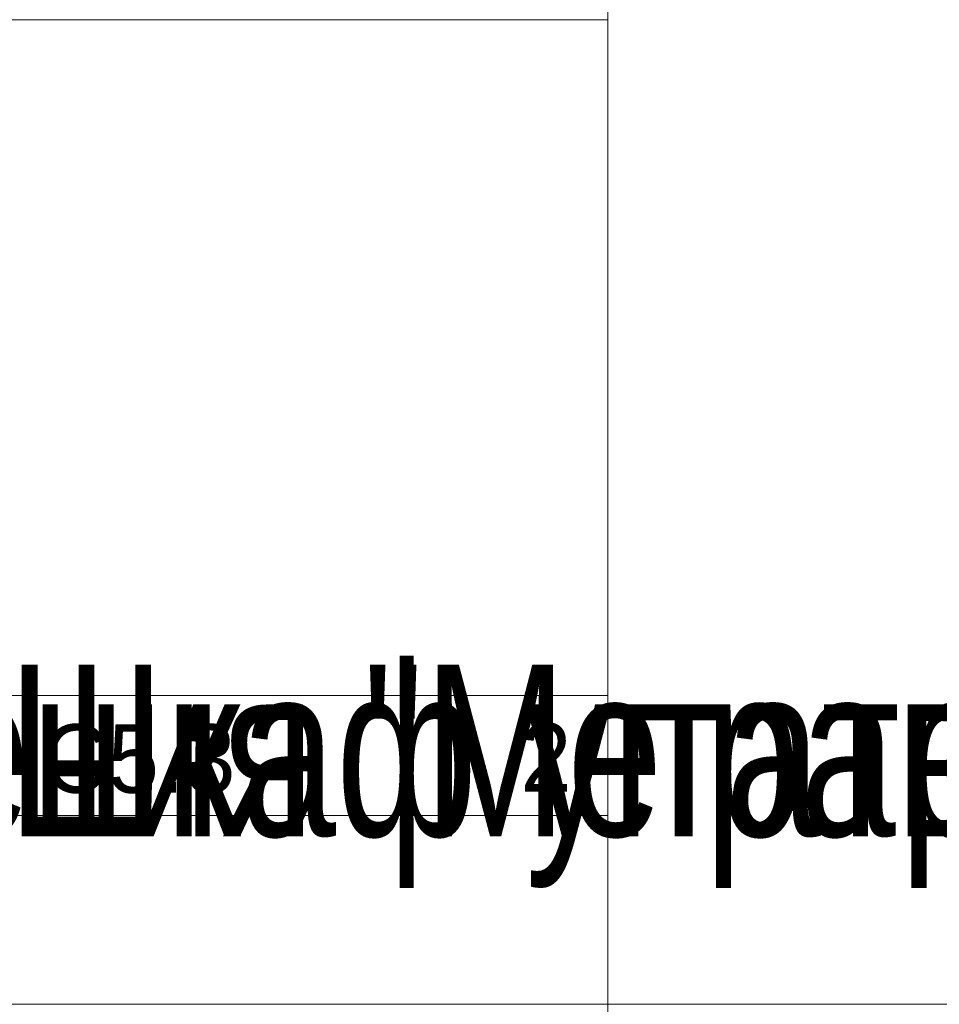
# Model space of a CAD drawing. Header units: millimetres. Extents: x -1173 to 6733, y -4591 to 345.
# Tile 49 of 93: x 148 to 416, y -2043 to -1756. Entities that reach past the tile are written whole.
import ezdxf
from ezdxf.enums import TextEntityAlignment as Align

# ---------------------------------------------------------------- set-up
doc = ezdxf.new("R2018")
doc.units = ezdxf.units.MM
doc.layers.get('0').update_dxf_attribs({"lineweight": 15})
doc.layers.add('AK_Equipment', color=7, linetype='Continuous', lineweight=35)
doc.layers.add('UNPLOTTED', color=2, linetype='Continuous', lineweight=15, plot=False)
doc.styles.add('PT Sans Narrow', font='PTN57F.ttf')
doc.styles.get("Standard").update_dxf_attribs({"font": 'arial.ttf'})
doc.styles.add('Trebuchet MS', font='trebuc.ttf', dxfattribs={"width": 0.75})

# ---------------------------------------------------------------- blocks, each defined once
blk = doc.blocks.new('*U401')
at = {"style": 'Trebuchet MS', "width": 0.75}
for tag, flags, p in [('NAME', 9, (-1, 0)), ('TYPE', 9, (-1, -3)), ('ASSYCODE', 9, (-1, -6)), ('MFG', 9, (-1, -9)), ('MESUREMENT_UNITS', 9, (-1, -13.44)), ('WEIGHT', 9, (-1, -18)), ('COUNT', 9, (-1, -16.98)), ('SORTING_SECTION', 9, (-1, -22.98)), ('XREF', 1, (-1, -24))]:
    blk.add_attdef(tag, text='', height=2, dxfattribs=dict(at, flags=flags)).set_placement(p, align=Align.RIGHT)
blk.add_attdef('TAG1', text='', height=2.5, dxfattribs=at).set_placement((2, -27), align=Align.MIDDLE_LEFT)
at = {"lineweight": 30, "width": 0.75, "flags": 104}
blk.add_attdef('CATDESC', text='', height=2.5, dxfattribs=at).set_placement((370, -25), align=Align.MIDDLE_RIGHT)
at = {"layer": 'UNPLOTTED', "style": 'Trebuchet MS', "width": 0.75, "flags": 8}
for tag, p in [('DESC1', (1, -3)), ('DESC2', (1, -5)), ('DESC3', (1, -7)), ('FAMILY', (1, -13.73)), ('SYSTEM_NAME', (1, -17.99)), ('POSITION_N', (1, -15.99))]:
    blk.add_attdef(tag, p, '', height=1, dxfattribs=at)
blk = doc.blocks.new('*U1')
at = {"layer": 'UNPLOTTED'}
blk.add_line((0, 90), (-185, 90), dxfattribs=at)
for points in [[(0, 0), (-395, 0), (-395, 287), (0, 287)], [(-185, 55), (0, 55), (0, 0), (-185, 0)]]:
    blk.add_lwpolyline(points, close=True, dxfattribs=at)
blk = doc.blocks.new('*U415')
at = {"style": 'Trebuchet MS', "width": 0.75}
blk.add_attdef('TAG1', text='', height=2.5, dxfattribs=at).set_placement((2, -27), align=Align.MIDDLE_LEFT)
at = {"lineweight": 30, "width": 0.75, "flags": 104}
blk.add_attdef('CATDESC', text='', height=2.5, dxfattribs=at).set_placement((210, -25), align=Align.MIDDLE_RIGHT)
at = {"layer": 'UNPLOTTED', "style": 'Trebuchet MS', "width": 0.75, "flags": 8}
for tag, p in [('DESC1', (1, -3)), ('DESC2', (1, -5)), ('DESC3', (1, -7)), ('FAMILY', (1, -13.73)), ('SYSTEM_NAME', (1, -17.99)), ('POSITION_N', (1, -15.99))]:
    blk.add_attdef(tag, p, '', height=1, dxfattribs=at)

msp = doc.modelspace()

# ---------------------------------------------------------------- linework, layer by layer
at = {"layer": 'UNPLOTTED', "color": 2, "true_color": 0xf1eb1f}
for p, direction in [((319, -2043), (0, 1)), ((-778, -2043), (1, 0))]:
    msp.add_xline(p, direction, dxfattribs=at)

# ---------------------------------------------------------------- block references
at = {"layer": 'AK_Equipment'}
ref = msp.add_blockref('*U401', (-562, -1919), dxfattribs=at)
lines = msp.add_mtext('\\W0.7500;Шкаф управления "Мегатрон" ШАУ-С-220-ЩД-АСУД.И.2.1', dxfattribs={"layer": '0', "insert": (-192, -1944), "char_height": 50, "attachment_point": 1})
ref.add_attrib('CATDESC', '', (-192, -1944), dxfattribs={"flags": 104}).embed_mtext(lines)
ref = msp.add_blockref('*U415', (-66, -1919), dxfattribs=at)
lines = msp.add_mtext('\\W0.7500;Шкаф управления "Мегатрон" ШАУ-С-220-ЩД-АСУД.И.2.1', dxfattribs={"layer": '0', "insert": (144, -1944), "char_height": 50, "attachment_point": 1})
ref.add_attrib('CATDESC', '', (144, -1944), dxfattribs={"flags": 104}).embed_mtext(lines)
at = {"layer": 'UNPLOTTED'}
msp.add_blockref('*U1', (319, -2043), dxfattribs=at)

# ---------------------------------------------------------------- texts
at = {"layer": 'UNPLOTTED', "color": 3, "style": 'PT Sans Narrow'}
msp.add_text('С5.3', height=20, dxfattribs=at).set_placement((210.49, -1981.35), align=Align.RIGHT)
msp.add_text('2', height=20, dxfattribs=at).set_placement((301, -1981), align=Align.CENTER)

doc.saveas('drawing.dxf')
